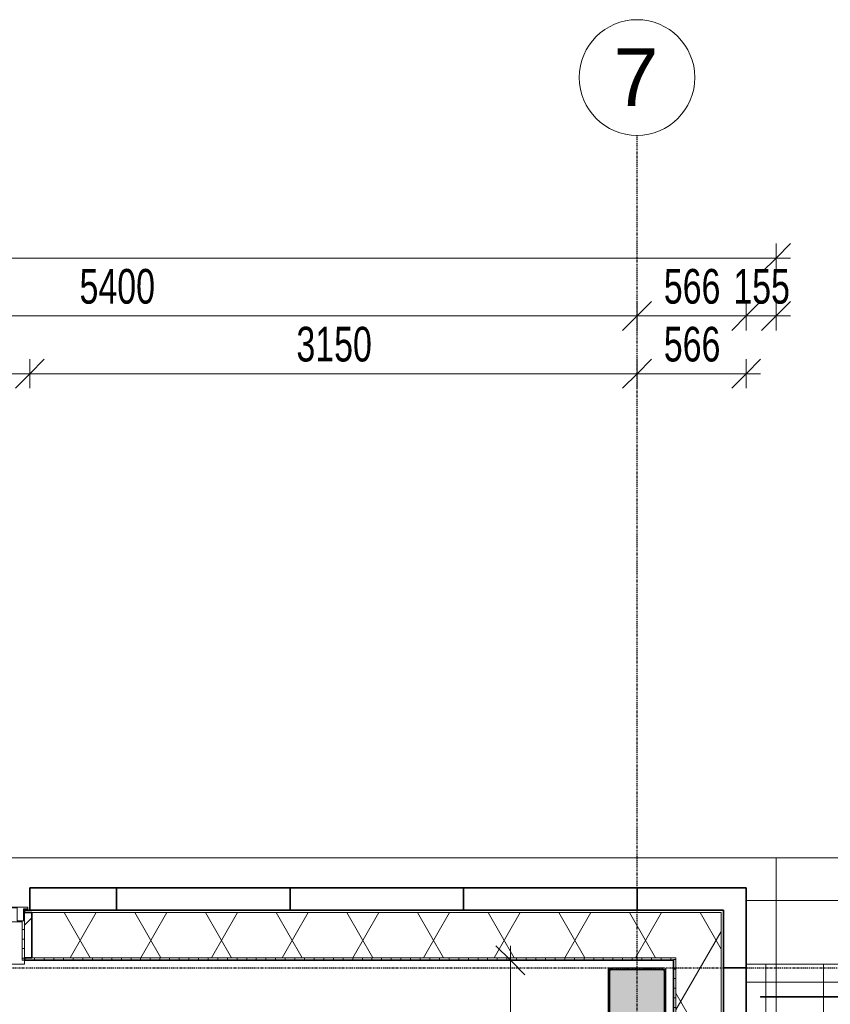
# Model space of a CAD drawing. Header units: millimetres. Extents: x -80560 to 110805, y -11020 to 52719.
# Tile 139 of 145: x 69492 to 73697, y 47611 to 52719. Entities that reach past the tile are written whole.
import ezdxf

# ---------------------------------------------------------------- set-up
doc = ezdxf.new("R2010")
doc.units = ezdxf.units.MM
doc.linetypes.add('CENTER2', pattern=[20, 8, -4, 4, -4])
doc.linetypes.add('DASHED2-1', pattern=[3, 2, -1])
for name, color, linetype, lineweight in [('A-ANNO-DIMS', 211, 'Continuous', 9), ('A-ANNO-DIMS-100', 211, 'Continuous', 9), ('A-FLOR', 192, 'Continuous', 18), ('A-FLOR-HRAL', 11, 'Continuous', 18), ('A-FLOR-OVHD', 1, 'DASHED2-1', 18), ('A-FLOR-PATT', 8, 'Continuous', 18), ('A-GENM', 13, 'Continuous', 18), ('A-GLAZ', 151, 'Continuous', 18), ('A-GLAZ-SILL', 1, 'Continuous', 18), ('A-WALL', 113, 'Continuous', 35), ('A-WALL-PATT', 111, 'Continuous', 35), ('S-COLS', 52, 'Continuous', 18), ('S-GRID', 1, 'Continuous', 9), ('S-GRID-IDEN', 1, 'Continuous', 9)]:
    doc.layers.add(name, color=color, linetype=linetype, lineweight=lineweight)
doc.styles.add('Arial_4', font='arial.ttf', dxfattribs={"height": 300})
doc.styles.add('Arial_5', font='arial.ttf', dxfattribs={"width": 0.7, "height": 180})
doc.dimstyles.new('n3o_1_8', dxfattribs={"dimscale": 304.8, "dimtxt": 183.646692, "dimasz": 0.492126, "dimexe": 0.246063, "dimexo": 0.0625, "dimgap": 0.032808, "dimtad": 1, "dimdec": 0, "dimdsep": 46, "dimtxsty": 'Arial_5', "dimblk1": 'OBLIQUE', "dimblk2": 'OBLIQUE', "dimsah": 1, "dimcen": 0.09, "dimdle": 0.246063, "dimazin": 0, "dimtfac": 1, "dimtdec": 4, "dimtix": 1, "dimtmove": 0, "dimatfit": 3, "dimfxl": 0.246063, "dimfxlon": 1, "dimtvp": 1, "dimtolj": 1, "dimtzin": 0, "dimarcsym": 2})
doc.dimstyles.new('n3o_1_8_3', dxfattribs={"dimscale": 304.8, "dimtxt": 183.646692, "dimasz": 0.492126, "dimexe": 0.246063, "dimexo": 0.0625, "dimgap": 0.032808, "dimtad": 1, "dimdec": 0, "dimdsep": 46, "dimtxsty": 'Arial_5', "dimblk1": 'OBLIQUE', "dimblk2": 'OBLIQUE', "dimsah": 1, "dimcen": 0.09, "dimdle": 0.246063, "dimazin": 0, "dimtfac": 1, "dimtdec": 4, "dimtix": 1, "dimtmove": 0, "dimatfit": 3, "dimfxl": 0.246063, "dimfxlon": 1, "dimtvp": 1, "dimtolj": 1, "dimtzin": 0, "dimarcsym": 2})
pattern_1 = [(60, (24894.82, 0), (-274.963, 158.75), []), (120, (24894.82, 0), (-274.963, -158.75), [])]

# ---------------------------------------------------------------- blocks, each defined once
blk = doc.blocks.new('NLRS_28_SCO_UN_staalkolom koker betongevuld_gen_CGA - kolom A-V294-DO_03 derde verdieping')
at = {"layer": 'S-COLS', "lineweight": 5}
h = blk.add_hatch(dxfattribs=at)
h.set_pattern_fill('FP_162', color=256, style=0, pattern_type=2)
h.set_pattern_definition([(45, (-47800, -47650), (-99.99975, 99.99975), []), (45, (-47715, -47650), (-99.99975, 99.99975), []), (45, (-47710, -47650), (-99.99975, 99.99975), []), (45, (-47705, -47650), (-99.99975, 99.99975), []), (45, (-47700, -47650), (-99.99975, 99.99975), []), (45, (-47695, -47650), (-99.99975, 99.99975), []), (45, (-47690, -47650), (-99.99975, 99.99975), []), (45, (-47685, -47650), (-99.99975, 99.99975), [])])
h.paths.add_polyline_path([(138, -150), (146.5, -146.5), (150, -138), (150, 138), (146.5, 146.5), (138, 150), (-138, 150), (-146.5, 146.5), (-150, 138), (-150, -138), (-146.5, -146.5), (-138, -150)], flags=0)
h.paths.add_polyline_path([(-134, -142), (-139.7, -139.7), (-142, -134), (-142, 134), (-139.7, 139.7), (-134, 142), (134, 142), (139.7, 139.7), (142, 134), (142, -134), (139.7, -139.7), (134, -142)], flags=0)
at = {"layer": 'S-COLS', "lineweight": 9}
blk.add_hatch(color=256, dxfattribs=at).paths.add_polyline_path([(134, -142), (139.7, -139.7), (142, -134), (142, 134), (139.7, 139.7), (134, 142), (-134, 142), (-139.7, 139.7), (-142, 134), (-142, -134), (-139.7, -139.7), (-134, -142)], flags=0)
at = {"layer": 'S-COLS'}
for p, q in [((-150, 138), (-150, -138)), ((-142, -134), (-142, 134)), ((138, 150), (-138, 150)), ((-134, 142), (134, 142)), ((142, 134), (142, -134)), ((150, -138), (150, 138)), ((-138, -150), (138, -150)), ((134, -142), (-134, -142))]:
    blk.add_line(p, q, dxfattribs=at)
at = {"layer": 'S-COLS', "lineweight": 35}
for p, q in [((-142, 134), (-142, -134)), ((134, 142), (-134, 142)), ((142, -134), (142, 134)), ((-134, -142), (134, -142))]:
    blk.add_line(p, q, dxfattribs=at)
at = {"layer": 'S-COLS'}
for centre, radius, start, end in [((-138, 138), 12, 90, 180), ((-134, 134), 8, 90, 180), ((134, 134), 8, 0, 90), ((138, 138), 12, 0, 90), ((-138, -138), 12, 180, 270), ((-134, -134), 8, 180, 270), ((134, -134), 8, 270, 0), ((138, -138), 12, 270, 360)]:
    blk.add_arc(centre, radius, start, end, dxfattribs=at)
at = {"layer": 'S-COLS', "lineweight": 35}
for centre, start, end in [((-134, 134), 90, 180), ((134, 134), 360, 90), ((-134, -134), 180, 270), ((134, -134), 270, 360)]:
    blk.add_arc(centre, 8, start, end, dxfattribs=at)
blk = doc.blocks.new('19112_SW_LeonardoCollege_R2020_rvt-1-DO_03 derde verdieping')
at = {"color": 250, "lineweight": 9}
blk.add_blockref('NLRS_28_SCO_UN_staalkolom koker betongevuld_gen_CGA - kolom A-V294-DO_03 derde verdieping', (47800, 47650), dxfattribs=at)
blk = doc.blocks.new('Railing - Railing-30393943-DO_03 derde verdieping')
at = {"layer": 'A-FLOR-HRAL'}
for p, q in [((58602.5, 47652.5), (48441, 47652.5)), ((48441, 47647.5), (48441, 47652.5)), ((48441, 47647.5), (58597.5, 47647.5))]:
    blk.add_line(p, q, dxfattribs=at)
blk = doc.blocks.new('Basic Wall _ 41_WA_n3o_cladding_vertikaal_random_100mm_oorspronkelijk - ___-31301051-DO_03 derde verdieping')
at = {"layer": 'A-WALL', "lineweight": 18}
for p, q in [((10629, 48371), (59321, 48371)), ((44650, 48101), (44618, 48101)), ((44623, 48099), (44618, 48099))]:
    blk.add_line(p, q, dxfattribs=at)
blk = doc.blocks.new('merk 1800 draaikiep - std-33586350-DO_03 derde verdieping')
at = {"layer": 'A-GLAZ'}
for p, q in [((-868, 72), (-834, 72)), ((-868, 10), (-868, 72)), ((-834, 72), (-834, 4)), ((-17, 72), (17, 72)), ((-17, 4), (-17, 72)), ((17, 72), (17, 4)), ((834, 72), (868, 72)), ((834, 4), (834, 72)), ((868, 72), (868, 10)), ((-890, 10), (-868, 10)), ((-890, 0), (-890, 10)), ((-834, 4), (-812, 4)), ((-812, 4), (-812, 0)), ((-39, 4), (-17, 4)), ((-39, 0), (-39, 4)), ((17, 4), (39, 4)), ((39, 4), (39, 0)), ((812, 4), (834, 4)), ((812, 0), (812, 4)), ((868, 10), (890, 10)), ((890, 10), (890, 0)), ((-812, 0), (-890, 0)), ((39, 0), (-39, 0)), ((890, 0), (812, 0))]:
    blk.add_line(p, q, dxfattribs=at)
at = {"layer": 'A-GLAZ-SILL'}
for p, q in [((17, 72), (67, 72)), ((784, 72), (834, 72)), ((-812, 4), (-39, 4)), ((-812, 0), (-39, 0)), ((39, 4), (812, 4)), ((39, 0), (812, 0))]:
    blk.add_line(p, q, dxfattribs=at)
blk = doc.blocks.new('NLRS_41_GM_WPB_spouwlat-SH_generiek_ISR - 235x38-V101-DO_03 derde verdieping')
at = {"layer": 'A-GENM'}
h = blk.add_hatch(dxfattribs=at)
h.set_pattern_fill('FP_58', color=256, style=0, pattern_type=2)
h.set_pattern_definition([(45, (0, 0), (-141.42136, 141.42136), [])])
h.paths.add_polyline_path([(44661, 47852), (44661, 48087), (44623, 48087), (44623, 47852)], flags=0)
for p, q in [((44661, 48087), (44623, 48087)), ((44623, 48087), (44623, 47852)), ((44661, 47852), (44661, 48087)), ((44623, 47852), (44661, 47852))]:
    blk.add_line(p, q, dxfattribs=at)
blk = doc.blocks.new('41_dagkanten_SH_generiek_ISR - 12x204_5-V102-DO_03 derde verdieping')
at = {"layer": 'A-GENM'}
h = blk.add_hatch(dxfattribs=at)
h.set_pattern_fill('FP_59', color=256, style=0, pattern_type=2)
h.set_pattern_definition([(0, (0, 0), (0, 50), [])])
h.paths.add_polyline_path([(44618, 47839.5), (44623, 47839.5), (44623, 48044), (44611, 48044), (44611, 47839.5)], flags=0)
for p, q in [((44611, 48044), (44611, 47839.5)), ((44623, 48044), (44618, 48044)), ((44623, 47839.5), (44623, 48044)), ((44611, 47839.5), (44623, 47839.5))]:
    blk.add_line(p, q, dxfattribs=at)
blk = doc.blocks.new('41_gen_mod_n3o_dakrand profiel - waterslag_roval_type barok_b 250-32989766-DO_03 derde verdieping')
at = {"layer": 'A-GENM'}
blk.add_line((5400, 0), (-5333, 0), dxfattribs=at)
blk = doc.blocks.new('NLRS_42_GM_ISR_vensterbank_kunststeen-SH_generiek_ISR - 220x20-V323-DO_03 derde verdieping')
at = {"layer": 'A-GENM'}
for p, q in [((-861, 0), (-840, 0)), ((-11, 0), (861, 0)), ((-873, -220), (-873, -199.5)), ((873, -199.5), (873, -220)), ((873, -220), (-873, -220))]:
    blk.add_line(p, q, dxfattribs=at)
blk = doc.blocks.new('Grid - r_3_0mm-316018-DO_03 derde verdieping')
at = {"layer": 'S-GRID-IDEN'}
blk.add_circle((0, 0), 3, dxfattribs=at)
blk = doc.blocks.new('DIMBLOCK55-DO_03 derde verdieping')
at = {"layer": 'A-ANNO-DIMS-100'}
for p, q in [((67744.8, 50882.3), (67819.8, 50957.3)), ((67744.8, 50807.3), (67744.8, 50957.3)), ((69544.8, 50882.3), (69619.8, 50957.3)), ((69544.8, 50807.3), (69544.8, 50957.3)), ((67744.8, 50882.3), (67669.8, 50807.3)), ((67744.8, 50882.3), (69544.8, 50882.3)), ((67744.8, 50882.3), (67744.8, 50807.3)), ((69544.8, 50882.3), (69469.8, 50807.3)), ((69544.8, 50882.3), (69544.8, 50807.3))]:
    blk.add_line(p, q, dxfattribs=at)
at = {"layer": 'A-ANNO-DIMS-100', "color": 0, "insert": (68452.7, 51126), "char_height": 180, "width": 461.094, "attachment_point": 1, "line_spacing_factor": 0.941778, "style": 'Arial_5'}
blk.add_mtext('1800', dxfattribs=at)
blk = doc.blocks.new('_Oblique')
at = {"color": 0, "linetype": 'ByBlock', "lineweight": -2}
blk.add_line((-0.5, -0.5), (0.5, 0.5), dxfattribs=at)
blk = doc.blocks.new('DIMBLOCK56-DO_03 derde verdieping')
at = {"layer": 'A-ANNO-DIMS-100'}
for p, q in [((69544.8, 50882.3), (69619.8, 50957.3)), ((69544.8, 50807.3), (69544.8, 50957.3)), ((72694.8, 50882.3), (72769.8, 50957.3)), ((72694.8, 50957.3), (72694.8, 50807.3)), ((72694.8, 50882.3), (72694.8, 50957.3)), ((69544.8, 50882.3), (69469.8, 50807.3)), ((69544.8, 50882.3), (72694.8, 50882.3)), ((69544.8, 50882.3), (69544.8, 50807.3)), ((72694.8, 50882.3), (72619.8, 50807.3))]:
    blk.add_line(p, q, dxfattribs=at)
at = {"layer": 'A-ANNO-DIMS-100', "color": 0, "insert": (70927.7, 51126), "char_height": 180, "width": 461.094, "attachment_point": 1, "line_spacing_factor": 0.941778, "style": 'Arial_5'}
blk.add_mtext('3150', dxfattribs=at)
blk = doc.blocks.new('DIMBLOCK57-DO_03 derde verdieping')
at = {"layer": 'A-ANNO-DIMS-100'}
for p, q in [((72694.8, 50882.3), (72769.8, 50957.3)), ((72694.8, 50957.3), (72694.8, 50807.3)), ((72694.8, 50882.3), (72694.8, 50957.3)), ((73260.8, 50882.3), (73335.8, 50957.3)), ((73260.8, 50807.3), (73260.8, 50957.3)), ((72694.8, 50882.3), (72619.8, 50807.3)), ((72694.8, 50882.3), (73335.8, 50882.3)), ((73260.8, 50882.3), (73185.8, 50807.3)), ((73260.8, 50882.3), (73260.8, 50807.3))]:
    blk.add_line(p, q, dxfattribs=at)
at = {"layer": 'A-ANNO-DIMS-100', "color": 0, "insert": (72833.7, 51126), "char_height": 180, "width": 345.821, "attachment_point": 1, "line_spacing_factor": 0.941778, "style": 'Arial_5'}
blk.add_mtext('566', dxfattribs=at)
blk = doc.blocks.new('DIMBLOCK184-DO_03 derde verdieping')
at = {"layer": 'A-ANNO-DIMS-100'}
for p, q in [((67294.8, 51182.3), (67369.8, 51257.3)), ((67294.8, 51257.3), (67294.8, 51107.3)), ((67294.8, 51182.3), (67294.8, 51257.3)), ((72694.8, 51182.3), (72769.8, 51257.3)), ((72694.8, 51257.3), (72694.8, 51107.3)), ((72694.8, 51182.3), (72694.8, 51257.3)), ((67294.8, 51182.3), (67219.8, 51107.3)), ((67294.8, 51182.3), (72694.8, 51182.3)), ((72694.8, 51182.3), (72619.8, 51107.3))]:
    blk.add_line(p, q, dxfattribs=at)
at = {"layer": 'A-ANNO-DIMS-100', "color": 0, "insert": (69802.7, 51426), "char_height": 180, "width": 461.094, "attachment_point": 1, "line_spacing_factor": 0.941778, "style": 'Arial_5'}
blk.add_mtext('5400', dxfattribs=at)
blk = doc.blocks.new('DIMBLOCK185-DO_03 derde verdieping')
at = {"layer": 'A-ANNO-DIMS-100'}
for p, q in [((72694.8, 51182.3), (72769.8, 51257.3)), ((72694.8, 51257.3), (72694.8, 51107.3)), ((72694.8, 51182.3), (72694.8, 51257.3)), ((73260.8, 51182.3), (73335.8, 51257.3)), ((73260.8, 51107.3), (73260.8, 51257.3)), ((72694.8, 51182.3), (72619.8, 51107.3)), ((72694.8, 51182.3), (73260.8, 51182.3)), ((73260.8, 51182.3), (73185.8, 51107.3)), ((73260.8, 51182.3), (73260.8, 51107.3))]:
    blk.add_line(p, q, dxfattribs=at)
at = {"layer": 'A-ANNO-DIMS-100', "color": 0, "insert": (72833.7, 51426), "char_height": 180, "width": 345.821, "attachment_point": 1, "line_spacing_factor": 0.941778, "style": 'Arial_5'}
blk.add_mtext('566', dxfattribs=at)
blk = doc.blocks.new('DIMBLOCK186-DO_03 derde verdieping')
at = {"layer": 'A-ANNO-DIMS-100'}
for p, q in [((73260.8, 51182.3), (73335.8, 51257.3)), ((73260.8, 51107.3), (73260.8, 51257.3)), ((73415.8, 51182.3), (73490.8, 51257.3)), ((73415.8, 51107.3), (73415.8, 51257.3)), ((73260.8, 51182.3), (73185.8, 51107.3)), ((73260.8, 51182.3), (73490.8, 51182.3)), ((73260.8, 51182.3), (73260.8, 51107.3)), ((73415.8, 51182.3), (73340.8, 51107.3)), ((73415.8, 51182.3), (73415.8, 51107.3))]:
    blk.add_line(p, q, dxfattribs=at)
at = {"layer": 'A-ANNO-DIMS-100', "color": 0, "insert": (73194.2, 51426), "char_height": 180, "width": 345.821, "attachment_point": 1, "line_spacing_factor": 0.941778, "style": 'Arial_5'}
blk.add_mtext('155', dxfattribs=at)
blk = doc.blocks.new('DIMBLOCK187-DO_03 derde verdieping')
at = {"layer": 'A-ANNO-DIMS-100'}
for p, q in [((35523.8, 51482.3), (35598.8, 51557.3)), ((35523.8, 51407.3), (35523.8, 51557.3)), ((73415.8, 51482.3), (73490.8, 51557.3)), ((73415.8, 51407.3), (73415.8, 51557.3)), ((35448.8, 51482.3), (73490.8, 51482.3)), ((35523.8, 51482.3), (35448.8, 51407.3)), ((35523.8, 51482.3), (35523.8, 51407.3)), ((73415.8, 51482.3), (73340.8, 51407.3)), ((73415.8, 51482.3), (73415.8, 51407.3))]:
    blk.add_line(p, q, dxfattribs=at)
at = {"layer": 'A-ANNO-DIMS-100', "color": 0, "insert": (54229.7, 51726), "char_height": 180, "width": 576.368, "attachment_point": 1, "line_spacing_factor": 0.941778, "style": 'Arial_5'}
blk.add_mtext('37892', dxfattribs=at)
blk = doc.blocks.new('DIMBLOCK321-DO_03 derde verdieping')
at = {"layer": 'A-ANNO-DIMS-100'}
for p, q in [((72037.9, 47839.5), (71962.9, 47914.5)), ((72037.9, 47914.5), (72037.9, 39750)), ((72112.9, 47839.5), (71962.9, 47839.5)), ((72037.9, 47839.5), (72112.9, 47764.5)), ((72037.9, 47839.5), (72112.9, 47839.5)), ((72037.9, 39750), (71962.9, 39825)), ((72112.9, 39750), (71962.9, 39750)), ((72037.9, 39750), (72112.9, 39675)), ((72037.9, 39750), (72112.9, 39750))]:
    blk.add_line(p, q, dxfattribs=at)
at = {"layer": 'A-ANNO-DIMS-100', "color": 0, "insert": (71794.2, 43602.6), "char_height": 180, "width": 461.094, "attachment_point": 1, "rotation": 90, "line_spacing_factor": 0.941778, "style": 'Arial_5'}
blk.add_mtext('8090', dxfattribs=at)

msp = doc.modelspace()

# ---------------------------------------------------------------- hatches: boundary and pattern name
at = {"layer": 'A-FLOR-PATT'}
h = msp.add_hatch(dxfattribs=at)
h.set_pattern_fill('FP_188', color=256, style=0, pattern_type=2)
h.set_pattern_definition([(270, (78462.32, 35125.25), (300, 2e-14), []), (0, (78462.32, 35125.25), (0, 300), [])])
h.paths.add_polyline_path([(83584, 22431), (83663.8, 22431), (83663.8, 47819.5), (73260.8, 47819.5), (73260.8, 35766), (78660.8, 35766), (78660.8, 22431), (82996.6, 22431)], flags=0)
h.paths.add_polyline_path([(83497.3, 22597.5), (78735.8, 22598.2), (78735.8, 22602.5), (83492.3, 22602.5), (83492.2, 47647.5), (73335.8, 47648.2), (73335.8, 47652.5), (83497.3, 47652.2), (83497.3, 22597.6)], flags=0)
at = {"layer": 'A-WALL-PATT', "lineweight": 18}
h = msp.add_hatch(dxfattribs=at)
h.set_pattern_fill('FP_63', color=256, style=0, pattern_type=2)
h.set_pattern_definition([(180, (54469.82, 48099), (1e-13, -50), [])])
h.paths.add_polyline_path([(73131.8, 48087), (73131.8, 48099), (69517.8, 48099), (69517.8, 48087), (73011.8, 48087)], flags=0)
h.paths.add_polyline_path([(67771.8, 48087), (67771.8, 48099), (66817.8, 48099), (66817.8, 48087), (67733.8, 48087)], flags=0)
h.paths.add_polyline_path([(61852.3, 48087), (62371.8, 48087), (62371.8, 48099), (60367.8, 48099), (60367.8, 48087), (61264.9, 48087)], flags=0)
h.paths.add_polyline_path([(57755.8, 48087), (59521.8, 48087), (59521.8, 48099), (57717.8, 48099), (57717.8, 48087), (57740.8, 48087)], flags=0)
h.paths.add_polyline_path([(56055.8, 48087), (56871.8, 48087), (56871.8, 48099), (56017.8, 48099), (56017.8, 48087)], flags=0)
h.paths.add_polyline_path([(54255.8, 48087), (55171.8, 48087), (55171.8, 48099), (54217.8, 48099), (54217.8, 48087)], flags=0)
h.paths.add_polyline_path([(52471.8, 48087), (52471.8, 48099), (50617.8, 48099), (50617.8, 48087), (52454.8, 48087)], flags=0)
h.paths.add_polyline_path([(47505.8, 48087), (47971.8, 48087), (47971.8, 48099), (47467.8, 48099), (47467.8, 48087)], flags=0)
h.paths.add_polyline_path([(46583.8, 48087), (46621.8, 48087), (46621.8, 48099), (45217.8, 48099), (45217.8, 48087), (46581.3, 48087)], flags=0)
h.paths.add_polyline_path([(42469.9, 48087), (42571.8, 48087), (42571.8, 48099), (40267.8, 48099), (40267.8, 48087), (41882.6, 48087)], flags=0)
h.paths.add_polyline_path([(36042.8, 48087), (36721.8, 48087), (36721.8, 48099), (35807.8, 48099), (35807.8, 48087), (36009.1, 48087)], flags=0)
h.paths.add_polyline_path([(39421.8, 48087), (39421.8, 48099), (37567.8, 48099), (37567.8, 48087), (39383.8, 48087)], flags=0)
h = msp.add_hatch(dxfattribs=at)
h.set_pattern_fill('FP_2', color=256, style=0, pattern_type=2)
h.set_pattern_definition(pattern_1)
h.paths.add_polyline_path([(72884.3, 47852), (72896.8, 47852), (72896.8, 48087), (69555.8, 48087), (69555.8, 47852), (72424.4, 47852)], flags=0)
h.paths.add_polyline_path([(67733.8, 47852), (67733.8, 48087), (66855.8, 48087), (66855.8, 47852), (67725.7, 47852)], flags=0)
h.paths.add_polyline_path([(62333.8, 47852), (62333.8, 48087), (60405.8, 48087), (60405.8, 47852), (61852.3, 47852)], flags=0)
h.paths.add_polyline_path([(59483.8, 47852), (59483.8, 48087), (57755.8, 48087), (57755.8, 47852), (59209.2, 47852)], flags=0)
h.paths.add_polyline_path([(56833.8, 47852), (56833.8, 48087), (56055.8, 48087), (56055.8, 47852), (56566.2, 47852)], flags=0)
h.paths.add_polyline_path([(54804.1, 47852), (55133.8, 47852), (55133.8, 48087), (54255.8, 48087), (54255.8, 47852)], flags=0)
h.paths.add_polyline_path([(52433.8, 47852), (52433.8, 48087), (50655.8, 48087), (50655.8, 47852), (51280.1, 47852)], flags=0)
h.paths.add_polyline_path([(47756, 47852), (47933.8, 47852), (47933.8, 48087), (47505.8, 48087), (47505.8, 47852)], flags=0)
h.paths.add_polyline_path([(46581.3, 47852), (46583.8, 47852), (46583.8, 48087), (45255.8, 48087), (45255.8, 47852), (45994, 47852)], flags=0)
h.paths.add_polyline_path([(42469.9, 47852), (42533.8, 47852), (42533.8, 48087), (40305.8, 48087), (40305.8, 47852), (41882.6, 47852)], flags=0)
h.paths.add_polyline_path([(36042.8, 47852), (36683.8, 47852), (36683.8, 48087), (36042.8, 48087), (36042.8, 47914.3)], flags=0)
h.paths.add_polyline_path([(39383.8, 47852), (39383.8, 48087), (37605.8, 48087), (37605.8, 47852), (38945.8, 47852)], flags=0)
h = msp.add_hatch(dxfattribs=at)
h.set_pattern_fill('FP_2', color=256, style=0, pattern_type=2)
h.set_pattern_definition(pattern_1)
h.paths.add_polyline_path([(73011.8, 35402), (73131.8, 35402), (73131.8, 37889), (72896.8, 37889), (72896.8, 35402)], flags=0)
h.paths.add_polyline_path([(73011.8, 38811), (73131.8, 38811), (73131.8, 42389), (72896.8, 42389), (72896.8, 38811)], flags=0)
h.paths.add_polyline_path([(73011.8, 43311), (73131.8, 43311), (73131.8, 45089), (72896.8, 45089), (72896.8, 43311)], flags=0)
h.paths.add_polyline_path([(72896.8, 46911), (73131.8, 46911), (73131.8, 48087), (72896.8, 48087), (72896.8, 46914.5)], flags=0)
h = msp.add_hatch(dxfattribs=at)
h.set_pattern_fill('FP_65', color=256, style=0, pattern_type=2)
h.set_pattern_definition([(90, (73143.82, 41744.25), (-50, -5e-14), [])])
h.paths.add_polyline_path([(73131.8, 35637), (73143.8, 35637), (73143.8, 37927), (73131.8, 37927), (73131.8, 36250.1)], flags=0)
h.paths.add_polyline_path([(73131.8, 38773), (73143.8, 38773), (73143.8, 42427), (73131.8, 42427), (73131.8, 38811)], flags=0)
h.paths.add_polyline_path([(73143.8, 43273), (73143.8, 45127), (73131.8, 45127), (73131.8, 43273)], flags=0)
h.paths.add_polyline_path([(73131.8, 46873), (73143.8, 46873), (73143.8, 48099), (73131.8, 48099), (73131.8, 46911)], flags=0)
h = msp.add_hatch(dxfattribs=at)
h.set_pattern_fill('FP_64', color=256, angle=-270, style=0, pattern_type=2)
h.set_pattern_definition([(270, (54469.82, 48099), (50, 2e-13), [])])
h.paths.add_polyline_path([(72884.3, 47839.5), (72884.3, 47852), (69517.8, 47852), (69517.8, 47839.5), (72424.4, 47839.5)], flags=0)
h.paths.add_polyline_path([(67771.8, 47839.5), (67771.8, 47852), (66817.8, 47852), (66817.8, 47839.5), (67725.7, 47839.5)], flags=0)
h.paths.add_polyline_path([(62371.8, 47839.5), (62371.8, 47852), (60367.8, 47852), (60367.8, 47839.5), (61852.3, 47839.5)], flags=0)
h.paths.add_polyline_path([(59502.9, 47839.5), (59521.8, 47839.5), (59521.8, 47852), (57717.8, 47852), (57717.8, 47839.5), (59209.2, 47839.5)], flags=0)
h.paths.add_polyline_path([(56017.8, 47839.5), (56871.8, 47839.5), (56871.8, 47852), (56017.8, 47852)], flags=0)
h.paths.add_polyline_path([(55171.8, 47839.5), (55171.8, 47852), (54217.8, 47852), (54217.8, 47839.5), (54804.1, 47839.5)], flags=0)
h.paths.add_polyline_path([(52454.8, 47839.5), (52471.8, 47839.5), (52471.8, 47852), (50617.8, 47852), (50617.8, 47839.5), (51280.1, 47839.5)], flags=0)
h.paths.add_polyline_path([(47467.8, 47839.5), (47971.8, 47839.5), (47971.8, 47852), (47467.8, 47852)], flags=0)
h.paths.add_polyline_path([(46581.3, 47839.5), (46621.8, 47839.5), (46621.8, 47852), (45217.8, 47852), (45217.8, 47839.5), (45994, 47839.5)], flags=0)
h.paths.add_polyline_path([(42469.9, 47839.5), (42571.8, 47839.5), (42571.8, 47852), (40267.8, 47852), (40267.8, 47839.5), (41882.6, 47839.5)], flags=0)
h.paths.add_polyline_path([(39421.8, 47839.5), (39421.8, 47852), (37567.8, 47852), (37567.8, 47839.5), (38945.8, 47839.5)], flags=0)
h.paths.add_polyline_path([(36055.3, 47839.5), (36721.8, 47839.5), (36721.8, 47852), (36055.3, 47852)], flags=0)
h = msp.add_hatch(dxfattribs=at)
h.set_pattern_fill('FP_66', color=256, angle=90, style=0, pattern_type=2)
h.set_pattern_definition([(180, (73143.82, 41744.25), (5e-14, -50), [])])
h.paths.add_polyline_path([(72884.3, 35389.5), (72896.8, 35389.5), (72896.8, 37927), (72884.3, 37927), (72884.3, 35583.6)], flags=0)
h.paths.add_polyline_path([(72896.8, 38773), (72896.8, 42427), (72884.3, 42427), (72884.3, 38773)], flags=0)
h.paths.add_polyline_path([(72884.3, 43273), (72896.8, 43273), (72896.8, 45127), (72884.3, 45127), (72884.3, 43581.9)], flags=0)
h.paths.add_polyline_path([(72884.3, 46873), (72896.8, 46873), (72896.8, 47852), (72884.3, 47852), (72884.3, 46914.5)], flags=0)

# ---------------------------------------------------------------- linework, layer by layer
at = {"layer": 'A-FLOR'}
msp.add_line((83663.8, 47819.5), (73260.8, 47819.5), dxfattribs=at)
at = {"layer": 'A-FLOR-OVHD'}
for p, q in [((73415.8, 48371), (35523.8, 48371)), ((73415.8, 35921), (73415.8, 48371))]:
    msp.add_line(p, q, dxfattribs=at)
at = {"layer": 'A-WALL'}
for p, q in [((69544.8, 48216), (69544.8, 48099)), ((73260.8, 48216), (69544.8, 48216)), ((69994.8, 48099), (69994.8, 48216)), ((70894.8, 48099), (70894.8, 48216)), ((71794.8, 48099), (71794.8, 48216)), ((72694.8, 48099), (72694.8, 48216)), ((73260.8, 46900), (73260.8, 48216)), ((73143.8, 48099), (69517.8, 48099)), ((69517.8, 48099), (69517.8, 48087)), ((69517.8, 48087), (69555.8, 48087)), ((69544.8, 48099), (73143.8, 48099)), ((69555.8, 48087), (69555.8, 47852)), ((73143.8, 46873), (73143.8, 48099)), ((69555.8, 47852), (69517.8, 47852)), ((69517.8, 47852), (69517.8, 47839.5)), ((69517.8, 47839.5), (72884.3, 47839.5)), ((72884.3, 47839.5), (72884.3, 46873)), ((73143.8, 47800), (73260.8, 47800))]:
    msp.add_line(p, q, dxfattribs=at)
at = {"layer": 'A-WALL', "lineweight": 18}
for p, q in [((69512.8, 48087), (69517.8, 48087)), ((73131.8, 48087), (69555.8, 48087)), ((73131.8, 46911), (73131.8, 48087)), ((72896.8, 47852), (69555.8, 47852)), ((72896.8, 46911), (72896.8, 47852))]:
    msp.add_line(p, q, dxfattribs=at)
at = {"layer": 'S-GRID', "linetype": 'CENTER2', "lineweight": 25}
for p, q in [((72694.8, 4383.3), (72694.8, 52119.1)), ((29945.3, 47800), (110204.9, 47800))]:
    msp.add_line(p, q, dxfattribs=at)

# ---------------------------------------------------------------- block references
at = {"color": 250, "lineweight": 5}
msp.add_blockref('19112_SW_LeonardoCollege_R2020_rvt-1-DO_03 derde verdieping', (24894.8, 0), dxfattribs=at)
at = {"layer": 'A-FLOR-HRAL'}
msp.add_blockref('Railing - Railing-30393943-DO_03 derde verdieping', (24894.8, 0), dxfattribs=at)
at = {"layer": 'A-GENM'}
for name, p in [('41_gen_mod_n3o_dakrand profiel - waterslag_roval_type barok_b 250-32989766-DO_03 derde verdieping', (78593.8, 48149)), ('NLRS_41_GM_WPB_spouwlat-SH_generiek_ISR - 235x38-V101-DO_03 derde verdieping', (24894.8, 0)), ('NLRS_42_GM_ISR_vensterbank_kunststeen-SH_generiek_ISR - 220x20-V323-DO_03 derde verdieping', (68644.8, 48039)), ('41_dagkanten_SH_generiek_ISR - 12x204_5-V102-DO_03 derde verdieping', (24894.8, 0))]:
    msp.add_blockref(name, p, dxfattribs=at)
at = {"layer": 'A-GLAZ', "rotation": 180}
msp.add_blockref('merk 1800 draaikiep - std-33586350-DO_03 derde verdieping', (68644.8, 48116), dxfattribs=at)
at = {"layer": 'A-WALL', "lineweight": 18}
msp.add_blockref('Basic Wall _ 41_WA_n3o_cladding_vertikaal_random_100mm_oorspronkelijk - ___-31301051-DO_03 derde verdieping', (24894.8, 0), dxfattribs=at)
at = {"layer": 'S-GRID-IDEN', "xscale": 99.99999999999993, "yscale": 99.99999999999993, "zscale": 99.99999999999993}
msp.add_blockref('Grid - r_3_0mm-316018-DO_03 derde verdieping', (72694.8, 52419.1), dxfattribs=at)

# ---------------------------------------------------------------- texts
at = {"layer": 'S-GRID-IDEN', "insert": (72572.2, 52570.9), "char_height": 300, "width": 288.607, "attachment_point": 1, "style": 'Arial_4'}
msp.add_mtext('7', dxfattribs=at)

# ---------------------------------------------------------------- dimensions: what is measured, and where the dimension line sits
at = {"layer": 'A-ANNO-DIMS'}
for base, p1, p2, override, picture, middle in [((73415.8, 51482.3), (35523.8, 51407.3), (73415.8, 51407.3), {"dimpost": '<>', "dimfxl": 37892}, 'DIMBLOCK187-DO_03 derde verdieping', (54469.8, 51584.3)), ((72694.8, 51182.3), (67294.8, 51257.3), (72694.8, 51257.3), {"dimpost": '<>', "dimfxl": 5400}, 'DIMBLOCK184-DO_03 derde verdieping', (69994.8, 51284.2)), ((73260.8, 51182.3), (72694.8, 51257.3), (73260.8, 51107.3), {"dimpost": '<>', "dimfxl": 585.539068}, 'DIMBLOCK185-DO_03 derde verdieping', (72977.8, 51284.2)), ((73415.8, 51182.3), (73260.8, 51107.3), (73415.8, 51107.3), {"dimpost": '<>', "dimfxl": 155}, 'DIMBLOCK186-DO_03 derde verdieping', (73338.3, 51284.2)), ((69544.8, 50882.3), (67744.8, 50807.3), (69544.8, 50807.3), {"dimpost": '<>', "dimfxl": 1800}, 'DIMBLOCK55-DO_03 derde verdieping', (68644.8, 50984.2)), ((72694.8, 50882.3), (69544.8, 50807.3), (72694.8, 50957.3), {"dimpost": '<>', "dimfxl": 3153.569406}, 'DIMBLOCK56-DO_03 derde verdieping', (71119.8, 50984.3)), ((73260.8, 50882.3), (72694.8, 50957.3), (73260.8, 50807.3), {"dimpost": '<>', "dimfxl": 585.539068}, 'DIMBLOCK57-DO_03 derde verdieping', (72977.8, 50984.2))]:
    dim = msp.add_linear_dim(base=base, p1=p1, p2=p2, dimstyle='n3o_1_8', override=override, dxfattribs=at)
    dim.commit()
    dim.dimension.update_dxf_attribs({"geometry": picture, "text_midpoint": middle})
dim = msp.add_linear_dim(base=(72037.8590107, 39750), p1=(72112.8590107, 47839.5), p2=(72112.8590107, 39750), angle=90, dimstyle='n3o_1_8_3', override={"dimpost": '<>', "dimfxl": 8089.5}, dxfattribs=at)
dim.commit()
dim.dimension.update_dxf_attribs({"geometry": 'DIMBLOCK321-DO_03 derde verdieping', "text_midpoint": (71935.9558723, 43794.75)})

doc.saveas('drawing.dxf')
